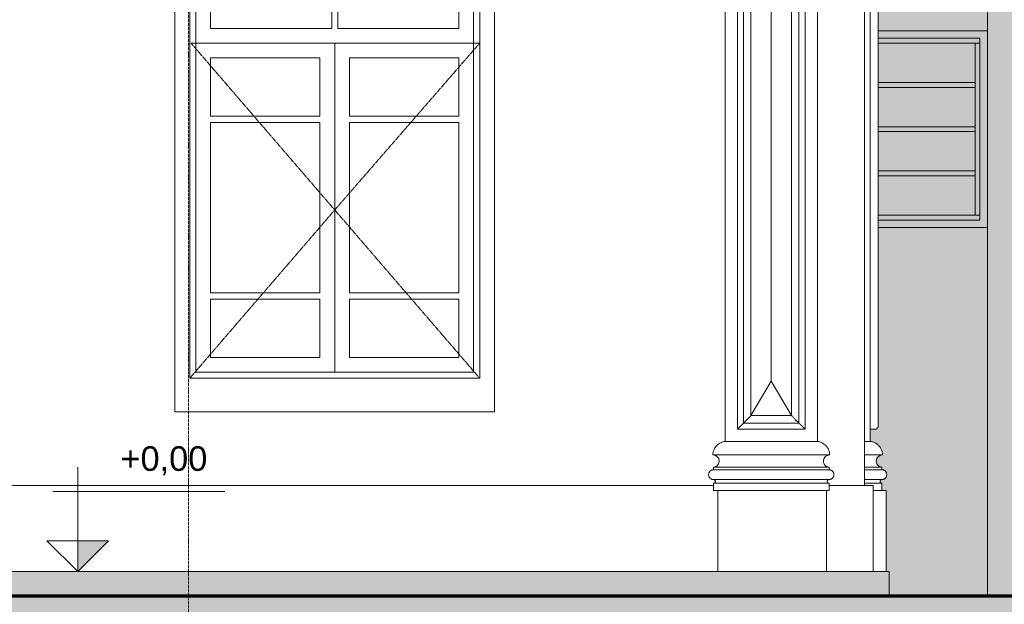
# Model space of a CAD drawing. Header units: millimetres. Extents: x -32192 to 35533, y -1740 to 8822.
# Tile 17 of 26: x 23828 to 27833, y 796 to 3175. Entities that reach past the tile are written whole.
import ezdxf

# ---------------------------------------------------------------- set-up
doc = ezdxf.new("R2010")
doc.units = ezdxf.units.MM
for name, pattern in [('_Tracejado médio', [4, 3, -1]), ('_Tracejado pequeno', [2.25, 1.5, -0.75]), ('_Traço - ponto', [16, 12, -2, 0, -2])]:
    doc.linetypes.add(name, pattern=pattern)
for name, color, linetype, lineweight in [('A-FLOR', 192, 'Continuous', 18), ('A-FLOR-PATT', 8, 'Continuous', 70), ('A-GENM', 13, 'Continuous', 18), ('A-GLAZ', 151, 'Continuous', 18), ('A-GLAZ-HDLN', 1, '_Tracejado pequeno', 18), ('A-WALL', 113, 'Continuous', 25), ('G-ANNO-DIMS', 111, 'Continuous', 9), ('S-GRID', 1, 'Continuous', 9)]:
    doc.layers.add(name, color=color, linetype=linetype, lineweight=lineweight)
doc.styles.add('Arial_3', font='arial.ttf', dxfattribs={"height": 100})

# ---------------------------------------------------------------- blocks, each defined once
blk = doc.blocks.new('Window_CV - Window_CV - 2 divisões-4329175-ELEVAÇÃO 2 - MANTER _ DEMOLIR')
at = {"layer": 'A-GLAZ'}
for p, q in [((-15498.4, 3630), (-16798.4, 3630)), ((-16798.4, 3630), (-16798.4, 1584)), ((-15498.4, 1584), (-15498.4, 3630)), ((-16738.4, 1720), (-16738.4, 3570)), ((-16738.4, 3570), (-15558.4, 3570)), ((-15558.4, 3570), (-15558.4, 1720)), ((-16713.4, 3545), (-16713.4, 1745)), ((-16713.4, 3545), (-15583.4, 3545)), ((-15583.4, 1745), (-15583.4, 3545)), ((-16653.4, 3485), (-16653.4, 3144)), ((-16160.9, 3485), (-16653.4, 3485)), ((-16160.9, 3144), (-16160.9, 3485)), ((-16135.9, 3485), (-16135.9, 3144)), ((-15643.4, 3485), (-16135.9, 3485)), ((-15643.4, 3144), (-15643.4, 3485)), ((-16160.9, 3144), (-16653.4, 3144)), ((-15643.4, 3144), (-16135.9, 3144)), ((-16713.4, 3084), (-15583.4, 3084)), ((-16148.4, 3084), (-16713.4, 3084)), ((-16148.4, 3084), (-16148.4, 1745)), ((-16148.4, 1745), (-16148.4, 3084)), ((-15583.4, 3084), (-16148.4, 3084)), ((-16653.4, 2786.5), (-16653.4, 3024)), ((-16653.4, 3024), (-16208.4, 3024)), ((-16208.4, 3024), (-16208.4, 2786.5)), ((-16088.4, 2786.5), (-16088.4, 3024)), ((-16088.4, 3024), (-15643.4, 3024)), ((-15643.4, 3024), (-15643.4, 2786.5)), ((-16208.4, 2786.5), (-16653.4, 2786.5)), ((-15643.4, 2786.5), (-16088.4, 2786.5)), ((-16653.4, 2761.5), (-16208.4, 2761.5)), ((-16653.4, 2067.5), (-16653.4, 2761.5)), ((-16208.4, 2761.5), (-16208.4, 2067.5)), ((-16088.4, 2067.5), (-16088.4, 2761.5)), ((-16088.4, 2761.5), (-15643.4, 2761.5)), ((-15643.4, 2761.5), (-15643.4, 2067.5)), ((-16208.4, 2067.5), (-16653.4, 2067.5)), ((-15643.4, 2067.5), (-16088.4, 2067.5)), ((-16653.4, 2042.5), (-16653.4, 1805)), ((-16653.4, 2042.5), (-16208.4, 2042.5)), ((-16208.4, 1805), (-16208.4, 2042.5)), ((-16088.4, 2042.5), (-15643.4, 2042.5)), ((-16088.4, 2042.5), (-16088.4, 1805)), ((-15643.4, 1805), (-15643.4, 2042.5)), ((-16653.4, 1805), (-16208.4, 1805)), ((-16088.4, 1805), (-15643.4, 1805)), ((-16713.4, 1745), (-15583.4, 1745)), ((-15558.4, 1720), (-16738.4, 1720)), ((-16798.4, 1584), (-15498.4, 1584))]:
    blk.add_line(p, q, dxfattribs=at)
at = {"layer": 'A-GLAZ-HDLN'}
for p, q in [((-15558.4, 3084), (-16733.2, 3084)), ((-16148.4, 2405), (-16733.2, 3084)), ((-15558.4, 3084), (-16148.4, 2405)), ((-16738.4, 1720), (-16148.4, 2405)), ((-16148.4, 2405), (-15558.4, 1720))]:
    blk.add_line(p, q, dxfattribs=at)
blk = doc.blocks.new('Generic Models 17 - Generic Models 17-3093004-ELEVAÇÃO 2 - MANTER _ DEMOLIR')
at = {"layer": 'A-GENM'}
for p, q in [((-3725.1, 4119.1), (-3725.1, 1459.1)), ((-3350.1, 1459.1), (-3350.1, 4119.1)), ((-3135, 4119.1), (-3135, 1459.1)), ((-3675.1, 4069.1), (-3675.1, 1509.1)), ((-3400.1, 1509.1), (-3400.1, 4069.1)), ((-3102.5, 1521.6), (-3102.5, 4056.6)), ((-3650.1, 1534.1), (-3650.1, 4044.1)), ((-3620.1, 1564.1), (-3620.1, 4014.1)), ((-3620.1, 4014.1), (-3620.1, 1564.1)), ((-3620.1, 4014.1), (-3620.1, 1564.1)), ((-3455.1, 4014.1), (-3455.1, 1564.1)), ((-3455.1, 1564.1), (-3455.1, 4014.1)), ((-3455.1, 1564.1), (-3455.1, 4014.1)), ((-3425.1, 4044.1), (-3425.1, 1534.1)), ((-3537.6, 1704.7), (-3537.6, 3873.5)), ((-3620.1, 1564.1), (-3537.6, 1704.7)), ((-3537.6, 1704.7), (-3455.1, 1564.1)), ((-3455.1, 1564.1), (-3620.1, 1564.1)), ((-3620.1, 1564.1), (-3455.1, 1564.1)), ((-3620.1, 1564.1), (-3455.1, 1564.1)), ((-3425.1, 1534.1), (-3650.1, 1534.1)), ((-3675.1, 1509.1), (-3400.1, 1509.1)), ((-3115, 1509.1), (-3135, 1509.1)), ((-3725.1, 1459.1), (-3350.1, 1459.1)), ((-3350.1, 1459.1), (-3725.1, 1459.1)), ((-3158.5, 1459.1), (-3135, 1459.1)), ((-3135, 1459.1), (-3158.5, 1459.1)), ((-3299.9, 1404.1), (-3775.2, 1404.1)), ((-3084.9, 1404.1), (-3158.5, 1404.1)), ((-3772.6, 1344.1), (-3772.6, 1354.1)), ((-3302.6, 1354.1), (-3772.6, 1354.1)), ((-3302.6, 1344.1), (-3772.6, 1344.1)), ((-3302.6, 1344.1), (-3772.6, 1344.1)), ((-3302.6, 1344.1), (-3302.6, 1354.1)), ((-3087.5, 1354.1), (-3158.5, 1354.1)), ((-3087.5, 1344.1), (-3158.5, 1344.1)), ((-3087.5, 1344.1), (-3158.5, 1344.1)), ((-3087.5, 1344.1), (-3087.5, 1354.1)), ((-3772.6, 1304.1), (-3302.6, 1304.1)), ((-3772.6, 1259.1), (-3772.6, 1289.1)), ((-3302.6, 1289.1), (-3772.6, 1289.1)), ((-3302.6, 1259.1), (-3302.6, 1289.1)), ((-3158.5, 1304.1), (-3087.5, 1304.1)), ((-3087.5, 1289.1), (-3158.5, 1289.1)), ((-3087.5, 1259.1), (-3087.5, 1289.1)), ((-3302.6, 1259.1), (-3772.6, 1259.1)), ((-3312.5, 1259.1), (-3755, 1259.1)), ((-3755, 1259.1), (-3755, 930)), ((-3312.5, 930), (-3312.5, 1259.1)), ((-3087.5, 1259.1), (-3123.5, 1259.1)), ((-3087.5, 1259.1), (-3070, 1259.1)), ((-3070, 1259.1), (-3070, 930))]:
    blk.add_line(p, q, dxfattribs=at)
for points in [[(-3620.1, 1564.1), (-3623, 1561.2), (-3628.7, 1555.5), (-3636.8, 1547.3), (-3644.1, 1540), (-3648.2, 1535.9), (-3650.1, 1534.1)], [(-3455.1, 1564.1), (-3452.2, 1561.1), (-3446.5, 1555.5), (-3438.3, 1547.3), (-3431, 1540), (-3426.9, 1535.9), (-3425.1, 1534.1)]]:
    blk.add_open_spline(points, degree=3, dxfattribs=at)
for points, knots in [([(-3650.1, 1534.1), (-3650.1, 1534.1), (-3650.3, 1533.8), (-3651, 1533.1), (-3651.7, 1532.4), (-3652.5, 1531.7), (-3653.2, 1531), (-3653.9, 1530.2), (-3654.9, 1529.2), (-3656.1, 1528.1), (-3657, 1527.1), (-3657.8, 1526.3), (-3658.5, 1525.6), (-3659.3, 1524.8), (-3660.1, 1524), (-3660.9, 1523.2), (-3661.8, 1522.4), (-3662.6, 1521.6), (-3663.4, 1520.7), (-3664.2, 1519.9), (-3665, 1519.1), (-3665.8, 1518.3), (-3666.6, 1517.5), (-3667.4, 1516.8), (-3668.1, 1516), (-3668.8, 1515.3), (-3669.5, 1514.6), (-3670.4, 1513.7), (-3671.2, 1512.9), (-3672, 1512.2), (-3672.7, 1511.5), (-3673.4, 1510.7), (-3674.1, 1510), (-3674.9, 1509.3), (-3675.1, 1509.1), (-3675.1, 1509.1)], [0, 0, 0, 0, 0.083333, 0.125, 0.166667, 0.208333, 0.229167, 0.25, 0.291667, 0.333333, 0.354167, 0.375, 0.395833, 0.416667, 0.4375, 0.458333, 0.479167, 0.5, 0.520833, 0.541667, 0.5625, 0.583333, 0.604167, 0.625, 0.645833, 0.666667, 0.6875, 0.708333, 0.75, 0.770833, 0.791667, 0.833333, 0.875, 0.916667, 1, 1, 1, 1]), ([(-3425.1, 1534.1), (-3425.1, 1534.1), (-3424.8, 1533.8), (-3424.1, 1533.1), (-3423.4, 1532.4), (-3422.7, 1531.7), (-3422, 1531), (-3421.2, 1530.2), (-3420.2, 1529.2), (-3419.1, 1528.1), (-3418.1, 1527.1), (-3417.4, 1526.3), (-3416.6, 1525.6), (-3415.8, 1524.8), (-3415, 1524), (-3414.2, 1523.2), (-3413.4, 1522.4), (-3412.6, 1521.6), (-3411.7, 1520.7), (-3410.9, 1519.9), (-3410.1, 1519.1), (-3409.3, 1518.3), (-3408.5, 1517.5), (-3407.8, 1516.8), (-3407, 1516), (-3406.3, 1515.3), (-3405.6, 1514.6), (-3404.7, 1513.7), (-3403.9, 1512.9), (-3403.2, 1512.2), (-3402.5, 1511.5), (-3401.7, 1510.7), (-3401, 1510), (-3400.3, 1509.3), (-3400.1, 1509.1), (-3400.1, 1509.1)], [0, 0, 0, 0, 0.083333, 0.125, 0.166667, 0.208333, 0.229167, 0.25, 0.291667, 0.333333, 0.354167, 0.375, 0.395833, 0.416667, 0.4375, 0.458333, 0.479167, 0.5, 0.520833, 0.541667, 0.5625, 0.583333, 0.604167, 0.625, 0.645833, 0.666667, 0.6875, 0.708333, 0.75, 0.770833, 0.791667, 0.833333, 0.875, 0.916667, 1, 1, 1, 1]), ([(-3102.5, 1521.6), (-3102.5, 1521.3), (-3102.5, 1520.7), (-3102.6, 1519.9), (-3102.8, 1519.1), (-3102.9, 1518.3), (-3103.2, 1517.5), (-3103.5, 1516.8), (-3103.8, 1516), (-3104.2, 1515.3), (-3104.6, 1514.6), (-3105.3, 1513.7), (-3106, 1512.9), (-3106.8, 1512.2), (-3107.6, 1511.5), (-3108.8, 1510.7), (-3110.2, 1510), (-3112.3, 1509.3), (-3113.9, 1509.1), (-3115, 1509.1)], [0.5, 0.5, 0.5, 0.5, 0.5208333, 0.5416667, 0.5625, 0.5833333, 0.6041667, 0.625, 0.6458333, 0.6666667, 0.6875, 0.7083333, 0.75, 0.7708333, 0.7916667, 0.8333333, 0.875, 0.9166667, 1, 1, 1, 1]), ([(-3775.2, 1404.1), (-3775.2, 1408.6), (-3774, 1417.6), (-3769.8, 1428.2), (-3765, 1436), (-3760.8, 1441.3), (-3755.9, 1446), (-3750.5, 1450.1), (-3744.6, 1453.5), (-3736.2, 1457.1), (-3729.6, 1458.6), (-3725.1, 1459.1)], [0, 0, 0, 0, 0.166667, 0.333333, 0.416667, 0.5, 0.583333, 0.666667, 0.75, 0.833333, 1, 1, 1, 1]), ([(-3299.9, 1404.1), (-3300, 1408.6), (-3301.1, 1417.6), (-3305.3, 1428.2), (-3310.1, 1436), (-3314.4, 1441.3), (-3319.3, 1446), (-3324.7, 1450.1), (-3330.6, 1453.5), (-3338.9, 1457.1), (-3345.5, 1458.6), (-3350.1, 1459.1)], [0, 0, 0, 0, 0.166667, 0.333333, 0.416667, 0.5, 0.583333, 0.666667, 0.75, 0.833333, 1, 1, 1, 1]), ([(-3084.9, 1404.1), (-3085, 1408.6), (-3086.1, 1417.6), (-3090.3, 1428.2), (-3095.1, 1436), (-3099.3, 1441.3), (-3104.2, 1446), (-3109.6, 1450.1), (-3115.5, 1453.5), (-3123.9, 1457.1), (-3130.4, 1458.6), (-3135, 1459.1)], [0, 0, 0, 0, 0.166667, 0.333333, 0.416667, 0.5, 0.583333, 0.666667, 0.75, 0.833333, 1, 1, 1, 1]), ([(-3772.6, 1354.1), (-3770.4, 1354.2), (-3767.3, 1354.9), (-3763.4, 1356.6), (-3761.1, 1358), (-3759.3, 1359.3), (-3757.7, 1360.6), (-3755.8, 1362.5), (-3753.9, 1365.1), (-3751.7, 1368.8), (-3750, 1373.9), (-3749.5, 1380.3), (-3750.5, 1385.6), (-3752, 1389.6), (-3753.6, 1392.4), (-3755.1, 1394.6), (-3756.5, 1396.2), (-3758.1, 1397.7), (-3759.7, 1399.1), (-3761.5, 1400.3), (-3763.3, 1401.3), (-3765.8, 1402.4), (-3767.8, 1403.1), (-3768.8, 1403.3)], [0, 0, 0, 0, 0.0833333, 0.125, 0.1666667, 0.1875, 0.2083333, 0.25, 0.2916667, 0.3333333, 0.4166667, 0.5, 0.5833333, 0.625, 0.6666667, 0.7083333, 0.7291667, 0.75, 0.7916667, 0.8125, 0.8333333, 0.875, 0.9166667, 0.9166667, 0.9166667, 0.9166667]), ([(-3302.6, 1354.1), (-3304.7, 1354.2), (-3307.8, 1354.9), (-3311.8, 1356.6), (-3314.1, 1358), (-3315.8, 1359.3), (-3317.4, 1360.6), (-3319.3, 1362.5), (-3321.2, 1365.1), (-3323.4, 1368.8), (-3325.1, 1373.9), (-3325.6, 1380.3), (-3324.7, 1385.6), (-3323.1, 1389.6), (-3321.6, 1392.4), (-3320, 1394.6), (-3318.6, 1396.2), (-3317.1, 1397.7), (-3315.4, 1399.1), (-3313.6, 1400.3), (-3311.8, 1401.3), (-3309.4, 1402.4), (-3307.3, 1403.1), (-3306.3, 1403.3)], [0, 0, 0, 0, 0.0833333, 0.125, 0.1666667, 0.1875, 0.2083333, 0.25, 0.2916667, 0.3333333, 0.4166667, 0.5, 0.5833333, 0.625, 0.6666667, 0.7083333, 0.7291667, 0.75, 0.7916667, 0.8125, 0.8333333, 0.875, 0.9166667, 0.9166667, 0.9166667, 0.9166667]), ([(-3087.5, 1354.1), (-3089.7, 1354.2), (-3092.8, 1354.9), (-3096.7, 1356.6), (-3099, 1358), (-3100.7, 1359.3), (-3102.4, 1360.6), (-3104.3, 1362.5), (-3106.2, 1365.1), (-3108.3, 1368.8), (-3110.1, 1373.9), (-3110.6, 1380.3), (-3109.6, 1385.6), (-3108.1, 1389.6), (-3106.5, 1392.4), (-3105, 1394.6), (-3103.5, 1396.2), (-3102, 1397.7), (-3100.4, 1399.1), (-3098.6, 1400.3), (-3096.8, 1401.3), (-3094.3, 1402.4), (-3092.3, 1403.1), (-3091.2, 1403.3)], [0, 0, 0, 0, 0.0833333, 0.125, 0.1666667, 0.1875, 0.2083333, 0.25, 0.2916667, 0.3333333, 0.4166667, 0.5, 0.5833333, 0.625, 0.6666667, 0.7083333, 0.7291667, 0.75, 0.7916667, 0.8125, 0.8333333, 0.875, 0.9166667, 0.9166667, 0.9166667, 0.9166667]), ([(-3772.6, 1304.1), (-3774.3, 1304.1), (-3776.9, 1304.4), (-3780.2, 1305.5), (-3782.2, 1306.5), (-3783.7, 1307.4), (-3785.1, 1308.4), (-3786.4, 1309.6), (-3787.6, 1310.9), (-3788.7, 1312.2), (-3789.9, 1314), (-3791.1, 1316.4), (-3792.2, 1319.7), (-3792.8, 1324.1), (-3792.2, 1328.4), (-3791.1, 1331.7), (-3789.9, 1334.1), (-3788.7, 1335.9), (-3787.6, 1337.3), (-3786.4, 1338.5), (-3784.8, 1340), (-3783, 1341.2), (-3781.4, 1342), (-3779.8, 1342.7), (-3776.9, 1343.7), (-3774.3, 1344.1), (-3772.6, 1344.1)], [0, 0, 0, 0, 0.083333, 0.125, 0.166667, 0.1875, 0.208333, 0.25, 0.270833, 0.291667, 0.333333, 0.375, 0.416667, 0.5, 0.583333, 0.625, 0.666667, 0.708333, 0.729167, 0.75, 0.791667, 0.833333, 0.854167, 0.875, 0.916667, 1, 1, 1, 1]), ([(-3302.6, 1304.1), (-3300.8, 1304.1), (-3298.2, 1304.4), (-3294.9, 1305.5), (-3292.9, 1306.5), (-3291.5, 1307.4), (-3290, 1308.4), (-3288.7, 1309.6), (-3287.5, 1310.9), (-3286.4, 1312.2), (-3285.2, 1314), (-3284, 1316.4), (-3282.9, 1319.7), (-3282.3, 1324.1), (-3282.9, 1328.4), (-3284, 1331.7), (-3285.2, 1334.1), (-3286.4, 1335.9), (-3287.5, 1337.3), (-3288.7, 1338.5), (-3290.4, 1340), (-3292.2, 1341.2), (-3293.7, 1342), (-3295.3, 1342.7), (-3298.2, 1343.7), (-3300.8, 1344.1), (-3302.6, 1344.1)], [0, 0, 0, 0, 0.083333, 0.125, 0.166667, 0.1875, 0.208333, 0.25, 0.270833, 0.291667, 0.333333, 0.375, 0.416667, 0.5, 0.583333, 0.625, 0.666667, 0.708333, 0.729167, 0.75, 0.791667, 0.833333, 0.854167, 0.875, 0.916667, 1, 1, 1, 1]), ([(-3087.5, 1304.1), (-3085.7, 1304.1), (-3083.2, 1304.4), (-3079.8, 1305.5), (-3077.9, 1306.5), (-3076.4, 1307.4), (-3075, 1308.4), (-3073.7, 1309.6), (-3072.5, 1310.9), (-3071.4, 1312.2), (-3070.2, 1314), (-3069, 1316.4), (-3067.9, 1319.7), (-3067.3, 1324.1), (-3067.9, 1328.4), (-3069, 1331.7), (-3070.2, 1334.1), (-3071.4, 1335.9), (-3072.5, 1337.3), (-3073.7, 1338.5), (-3075.3, 1340), (-3077.1, 1341.2), (-3078.7, 1342), (-3080.3, 1342.7), (-3083.2, 1343.7), (-3085.7, 1344.1), (-3087.5, 1344.1)], [0, 0, 0, 0, 0.083333, 0.125, 0.166667, 0.1875, 0.208333, 0.25, 0.270833, 0.291667, 0.333333, 0.375, 0.416667, 0.5, 0.583333, 0.625, 0.666667, 0.708333, 0.729167, 0.75, 0.791667, 0.833333, 0.854167, 0.875, 0.916667, 1, 1, 1, 1]), ([(-3772.6, 1289.1), (-3771.9, 1289.1), (-3770.9, 1289.2), (-3769.7, 1289.6), (-3769, 1290), (-3768.4, 1290.3), (-3767.9, 1290.7), (-3767.4, 1291.1), (-3766.9, 1291.6), (-3766.5, 1292.1), (-3766.1, 1292.8), (-3765.6, 1293.7), (-3765.2, 1294.9), (-3765, 1296.6), (-3765.2, 1298.2), (-3765.6, 1299.4), (-3766.1, 1300.3), (-3766.5, 1301), (-3766.9, 1301.5), (-3767.4, 1302), (-3768, 1302.5), (-3768.7, 1303), (-3769.2, 1303.3), (-3769.8, 1303.6), (-3770.9, 1303.9), (-3771.9, 1304.1), (-3772.6, 1304.1)], [0, 0, 0, 0, 0.083333, 0.125, 0.166667, 0.1875, 0.208333, 0.25, 0.270833, 0.291667, 0.333333, 0.375, 0.416667, 0.5, 0.583333, 0.625, 0.666667, 0.708333, 0.729167, 0.75, 0.791667, 0.833333, 0.854167, 0.875, 0.916667, 1, 1, 1, 1]), ([(-3302.6, 1289.1), (-3303.2, 1289.1), (-3304.2, 1289.2), (-3305.4, 1289.6), (-3306.2, 1290), (-3306.7, 1290.3), (-3307.3, 1290.7), (-3307.8, 1291.1), (-3308.2, 1291.6), (-3308.6, 1292.1), (-3309.1, 1292.8), (-3309.5, 1293.7), (-3309.9, 1294.9), (-3310.1, 1296.6), (-3309.9, 1298.2), (-3309.5, 1299.4), (-3309.1, 1300.3), (-3308.6, 1301), (-3308.2, 1301.5), (-3307.8, 1302), (-3307.1, 1302.5), (-3306.5, 1303), (-3305.9, 1303.3), (-3305.3, 1303.6), (-3304.2, 1303.9), (-3303.2, 1304.1), (-3302.6, 1304.1)], [0, 0, 0, 0, 0.083333, 0.125, 0.166667, 0.1875, 0.208333, 0.25, 0.270833, 0.291667, 0.333333, 0.375, 0.416667, 0.5, 0.583333, 0.625, 0.666667, 0.708333, 0.729167, 0.75, 0.791667, 0.833333, 0.854167, 0.875, 0.916667, 1, 1, 1, 1]), ([(-3087.5, 1289.1), (-3088.2, 1289.1), (-3089.2, 1289.2), (-3090.4, 1289.6), (-3091.1, 1290), (-3091.7, 1290.3), (-3092.2, 1290.7), (-3092.7, 1291.1), (-3093.2, 1291.6), (-3093.6, 1292.1), (-3094, 1292.8), (-3094.5, 1293.7), (-3094.9, 1294.9), (-3095.1, 1296.6), (-3094.9, 1298.2), (-3094.5, 1299.4), (-3094, 1300.3), (-3093.6, 1301), (-3093.2, 1301.5), (-3092.7, 1302), (-3092.1, 1302.5), (-3091.4, 1303), (-3090.8, 1303.3), (-3090.2, 1303.6), (-3089.2, 1303.9), (-3088.2, 1304.1), (-3087.5, 1304.1)], [0, 0, 0, 0, 0.083333, 0.125, 0.166667, 0.1875, 0.208333, 0.25, 0.270833, 0.291667, 0.333333, 0.375, 0.416667, 0.5, 0.583333, 0.625, 0.666667, 0.708333, 0.729167, 0.75, 0.791667, 0.833333, 0.854167, 0.875, 0.916667, 1, 1, 1, 1])]:
    blk.add_open_spline(points, degree=3, knots=knots, dxfattribs=at)
blk = doc.blocks.new('JANELA - Paineis _1x3_ 0_50 x _80-4010621-ELEVAÇÃO 2 - MANTER _ DEMOLIR')
at = {"layer": 'A-GENM', "linetype": '_Tracejado médio'}
for points in [[(-3102.5, 3080), (-2688.5, 3080), (-2688.5, 3100), (-3102.5, 3100)], [(-2688.5, 2380), (-2688.5, 3080), (-2708.5, 3080), (-2708.5, 2380)], [(-2771.9, 2900), (-2708.5, 2900), (-2708.5, 2920), (-3102.5, 2920), (-3102.5, 2900), (-2921, 2900)], [(-2771.9, 2720), (-2708.5, 2720), (-2708.5, 2740), (-3102.5, 2740), (-3102.5, 2720), (-2944.7, 2720)], [(-2771.9, 2540), (-2708.5, 2540), (-2708.5, 2560), (-3102.5, 2560), (-3102.5, 2540), (-2968.4, 2540)], [(-3102.5, 2360), (-2688.5, 2360), (-2688.5, 2380), (-3102.5, 2380)]]:
    blk.add_hatch(color=41, dxfattribs=at).paths.add_polyline_path(points, flags=0)
at = {"layer": 'A-GLAZ', "linetype": '_Tracejado médio'}
blk.add_hatch(color=41, dxfattribs=at).paths.add_polyline_path([(-2996.1, 2330), (-2658.5, 2330), (-2658.5, 3130), (-3102.5, 3130), (-3102.5, 3100), (-2688.5, 3100), (-2688.5, 2360), (-3102.5, 2360), (-3102.5, 2330)], flags=0)
h = blk.add_hatch(color=41, dxfattribs=at)
h.paths.add_polyline_path([(-3102.5, 2380), (-2708.5, 2380), (-2708.5, 2540), (-3102.5, 2540)], flags=0)
h.paths.add_polyline_path([(-2771.9, 2560), (-2708.5, 2560), (-2708.5, 2720), (-3102.5, 2720), (-3102.5, 2560), (-2965.8, 2560)], flags=0)
h.paths.add_polyline_path([(-2771.9, 2740), (-2708.5, 2740), (-2708.5, 2900), (-3102.5, 2900), (-3102.5, 2740), (-2942.1, 2740)], flags=0)
h.paths.add_polyline_path([(-2708.5, 2920), (-2708.5, 3080), (-3102.5, 3080), (-3102.5, 2920), (-2771.9, 2920)], flags=0)
at = {"layer": 'A-GENM', "color": 30, "linetype": '_Tracejado médio'}
for p, q in [((-2708.5, 3080), (-3102.5, 3080)), ((-2708.5, 3080), (-2688.5, 3080)), ((-2708.5, 3080), (-2708.5, 2380)), ((-3102.5, 2920), (-2708.5, 2920)), ((-2708.5, 2900), (-3102.5, 2900)), ((-3102.5, 2740), (-2708.5, 2740)), ((-2708.5, 2720), (-3102.5, 2720)), ((-3102.5, 2560), (-2708.5, 2560)), ((-2708.5, 2540), (-3102.5, 2540)), ((-3102.5, 2380), (-2708.5, 2380)), ((-2688.5, 2380), (-2708.5, 2380))]:
    blk.add_line(p, q, dxfattribs=at)
at = {"layer": 'A-GLAZ', "color": 30, "linetype": '_Tracejado médio'}
for p, q in [((-2658.5, 3130), (-3102.5, 3130)), ((-3102.5, 3100), (-2688.5, 3100)), ((-2688.5, 3100), (-2688.5, 2360)), ((-2688.5, 2360), (-3102.5, 2360)), ((-3102.5, 2330), (-2658.5, 2330))]:
    blk.add_line(p, q, dxfattribs=at)
blk = doc.blocks.new('Embasamento - Embasamento-4325691-ELEVAÇÃO 2 - MANTER _ DEMOLIR')
at = {"layer": 'A-GENM'}
for p, q in [((-12778.5, 1280), (-3772.6, 1280)), ((-3302.6, 1280), (-3123.5, 1280)), ((-3123.5, 1280), (-3123.5, 930))]:
    blk.add_line(p, q, dxfattribs=at)
blk = doc.blocks.new('Spot Elevations - Spot elevation - Corte-10531-ELEVAÇÃO 2 - MANTER _ DEMOLIR')
at = {"layer": 'G-ANNO-DIMS'}
blk.add_hatch(color=256, dxfattribs=at).paths.add_polyline_path([(-6234.2, 1055), (-6359.2, 930), (-6359.2, 1055)], flags=0)
for p, q in [((-6359.2, 1055), (-6359.2, 1355)), ((-5760.4, 1255), (-6460.4, 1255)), ((-6484.2, 1055), (-6234.2, 1055)), ((-6359.2, 930), (-6484.2, 1055)), ((-6484.2, 1055), (-6234.2, 1055)), ((-6234.2, 1055), (-6359.2, 930)), ((-6359.2, 930), (-6359.2, 1055)), ((-6359.2, 1055), (-6359.2, 930))]:
    blk.add_line(p, q, dxfattribs=at)

msp = doc.modelspace()

# ---------------------------------------------------------------- hatches: boundary and pattern name
at = {"layer": 'A-FLOR'}
msp.add_hatch(color=254, dxfattribs=at).paths.add_polyline_path([(26936.2, 830), (27364.4, 830), (27364.4, 930), (11969.5, 930), (11969.5, 830), (26221.3, 830)], flags=0)
at = {"layer": 'A-FLOR-PATT', "lineweight": 18}
h = msp.add_hatch(dxfattribs=at)
h.set_pattern_fill('FP_2', color=256, style=0, pattern_type=2)
h.set_pattern_definition([(0, (12638.77, 0), (317.5, 317.5), [317.5, -317.5]), (0, (12638.77, 119.06), (317.5, 317.5), [317.5, -317.5]), (0, (12638.77, 238.12), (317.5, 317.5), [317.5, -317.5]), (90, (12678.46, 277.8), (-317.5, 317.5), [317.5, -317.5]), (90, (12797.52, 277.8), (-317.5, 317.5), [317.5, -317.5]), (90, (12916.58, 277.8), (-317.5, 317.5), [317.5, -317.5])])
h.paths.add_polyline_path([(29080.8, -240.8), (31940.3, -240.8), (31940.3, 830), (9064.3, 830), (9064.3, -240.8), (27651.1, -240.8)], flags=0)
at = {"layer": 'A-WALL'}
h = msp.add_hatch(color=254, dxfattribs=at)
h.paths.add_polyline_path([(27364.4, 830), (27764.4, 830), (27764.4, 2330), (27320.4, 2330), (27320, 1518.3), (27318.7, 1515.3), (27316.7, 1512.7), (27314.1, 1510.7), (27311.1, 1509.5), (27307.9, 1509.1), (27287.9, 1509.1), (27287.9, 1459.1), (27301.1, 1456.1), (27313.2, 1450), (27323.5, 1441.2), (27331.3, 1430.1), (27336.3, 1417.5), (27338, 1404.1), (27331.7, 1403.3), (27325.7, 1401), (27320.5, 1397.3), (27316.4, 1392.4), (27313.7, 1386.6), (27312.6, 1380.3), (27313.7, 1372), (27315.2, 1367.9), (27319.9, 1361.5), (27323.5, 1358.3), (27329.2, 1355.4), (27335.4, 1354.1), (27335.4, 1344.1), (27340.6, 1343.4), (27345.4, 1341.4), (27349.5, 1338.2), (27352.7, 1334.1), (27354.7, 1329.2), (27355.4, 1324.1), (27354.7, 1318.9), (27352.7, 1314.1), (27349.5, 1309.9), (27345.4, 1306.7), (27340.6, 1304.7), (27331.6, 1303.1), (27328.9, 1300.3), (27327.9, 1296.6), (27328.9, 1292.8), (27331.6, 1290.1), (27335.4, 1289.1), (27335.4, 1259.1), (27352.9, 1259.1), (27352.9, 930), (27364.4, 930)], flags=0)
h.paths.add_polyline_path([(27651.1, 3130), (27764.4, 3130), (27764.4, 4440), (27287.9, 4439.7), (27287.9, 4360.3), (27299.1, 4360), (27299.7, 4359.6), (27300.4, 4349.8), (27300.4, 4271.6), (27300.1, 4199.7), (27299.1, 4199.3), (27297.9, 4198.4), (27282.9, 4198.3), (27282.9, 4164.1), (27291.8, 4163.5), (27295.4, 4162), (27300.9, 4158), (27304.4, 4158), (27304.4, 4133), (27310.9, 4132.1), (27316.9, 4129.7), (27321.9, 4125.9), (27325.6, 4121.3), (27328, 4116.2), (27329.2, 4111.2), (27329, 4103.3), (27327.8, 4099.2), (27325.7, 4094.8), (27321.9, 4090.2), (27318.1, 4087.2), (27314.3, 4085), (27309.5, 4083.5), (27304.4, 4083), (27304.4, 4069.1), (27311.1, 4068.6), (27314.1, 4067.4), (27316.7, 4065.4), (27318.7, 4062.8), (27320, 4059.8), (27320.4, 4052.5), (27320.4, 3130), (27532.1, 3130)], flags=0)
h.paths.add_polyline_path([(27265.2, 4458.5), (27265.2, 4471.9), (27264.4, 4471.9), (27264.8, 4458.5)], flags=0)
msp.add_hatch(color=254, dxfattribs=at).paths.add_polyline_path([(30374.4, 830), (30374.4, 4440), (27764.4, 4440), (27764.4, 830), (29080.8, 830)], flags=0)

# ---------------------------------------------------------------- linework, layer by layer
at = {"layer": 'A-FLOR', "color": 30, "linetype": '_Tracejado médio'}
for p, q in [((10337.3, 930), (27364.4, 930)), ((27364.4, 930), (27364.4, 830))]:
    msp.add_line(p, q, dxfattribs=at)
at = {"layer": 'A-FLOR', "lineweight": 70}
msp.add_line((31940.3, 830), (9064.3, 830), dxfattribs=at)
at = {"layer": 'A-WALL', "lineweight": 18}
msp.add_line((27264.4, 1280), (27264.4, 4477.7), dxfattribs=at)
at = {"layer": 'A-WALL', "color": 30, "linetype": '_Tracejado médio', "lineweight": 18}
for p, q in [((27764.4, 4440), (27764.4, 830)), ((27320.4, 3130), (27764.4, 3130)), ((27764.4, 2330), (27320.4, 2330))]:
    msp.add_line(p, q, dxfattribs=at)
at = {"layer": 'S-GRID', "linetype": '_Traço - ponto'}
msp.add_line((24514.4, -1519.9), (24514.4, 8321.9), dxfattribs=at)

# ---------------------------------------------------------------- block references
at = {"layer": 'A-GENM'}
for name in ['Generic Models 17 - Generic Models 17-3093004-ELEVAÇÃO 2 - MANTER _ DEMOLIR', 'Embasamento - Embasamento-4325691-ELEVAÇÃO 2 - MANTER _ DEMOLIR']:
    msp.add_blockref(name, (30422.9, 0), dxfattribs=at)
at = {"layer": 'A-GLAZ'}
msp.add_blockref('Window_CV - Window_CV - 2 divisões-4329175-ELEVAÇÃO 2 - MANTER _ DEMOLIR', (41257.8, -3.9), dxfattribs=at)
at = {"layer": 'A-GLAZ', "color": 30, "linetype": '_Tracejado médio'}
msp.add_blockref('JANELA - Paineis _1x3_ 0_50 x _80-4010621-ELEVAÇÃO 2 - MANTER _ DEMOLIR', (30422.9, 0), dxfattribs=at)
at = {"layer": 'G-ANNO-DIMS'}
msp.add_blockref('Spot Elevations - Spot elevation - Corte-10531-ELEVAÇÃO 2 - MANTER _ DEMOLIR', (30422.9, 0), dxfattribs=at)

# ---------------------------------------------------------------- texts
at = {"layer": 'G-ANNO-DIMS', "insert": (24237.7, 1439.5), "char_height": 100, "width": 422.37, "attachment_point": 1, "line_spacing_factor": 0.941778, "style": 'Arial_3'}
msp.add_mtext('+0,00', dxfattribs=at)

doc.saveas('drawing.dxf')
